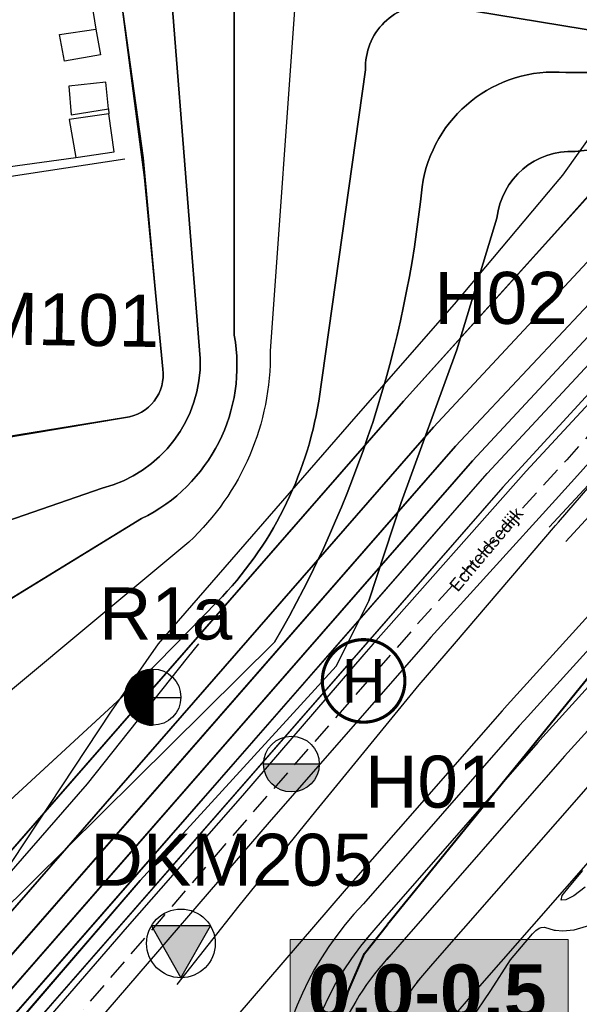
# Model space of a CAD drawing. Extents: x 158343 to 162498, y 431347 to 434500.
# Tile 31 of 248: x 158936 to 159003, y 433457 to 433575. Entities that reach past the tile are written whole.
import ezdxf
from ezdxf.enums import TextEntityAlignment as Align

# ---------------------------------------------------------------- set-up
doc = ezdxf.new("R2010")
doc.units = 0
doc.header["$LTSCALE"] = 10
doc.header["$MEASUREMENT"] = 0
doc.linetypes.add('HIDDEN', pattern=[0.375, 0.25, -0.125])
doc.layers.get('0').update_dxf_attribs({"color": 1, "linetype": 'CONTINUOUS'})
doc.layers.add('000_onzichtbaar', color=8, linetype='CONTINUOUS', plot=False)
for name, color, linetype in [('1.1-ALGEMEEN_VERKLARING', 7, 'CONTINUOUS'), ('1.1-ALGEMEEN_VERKLARING-TEKST', 7, 'CONTINUOUS'), ('20_betonwerk', 252, 'CONTINUOUS'), ('44_plafonds', 8, 'CONTINUOUS'), ('47_binneninrichting', 8, 'CONTINUOUS'), ('bestaand 006m', 8, 'CONTINUOUS'), ('bestaand 007m', 8, 'CONTINUOUS'), ('bestaand 008m', 8, 'CONTINUOUS'), ('bestaand 009m', 8, 'CONTINUOUS'), ('bestaand 010m', 8, 'CONTINUOUS'), ('bestaand 011m', 8, 'CONTINUOUS'), ('bestaand 012m', 8, 'CONTINUOUS'), ('bestaande dijk', 8, 'CONTINUOUS'), ('bestaande hoogtelijnen', 8, 'CONTINUOUS'), ('BORING-MWH-ASFALT', 7, 'CONTINUOUS'), ('BORING-MWH-NEW', 7, 'CONTINUOUS'), ('KLASSE-B-INDUSTRIE', 40, 'CONTINUOUS'), ('KWALITEIT-DIEPTE', 7, 'CONTINUOUS'), ('nieuw006m', 8, 'CONTINUOUS'), ('nieuw007m', 8, 'CONTINUOUS'), ('nieuw008m', 8, 'CONTINUOUS'), ('nieuw009m', 8, 'CONTINUOUS'), ('nieuw010m', 8, 'CONTINUOUS'), ('nieuw011m', 8, 'CONTINUOUS'), ('nieuw012m', 8, 'CONTINUOUS'), ('SONDERING', 7, 'CONTINUOUS'), ('SONDERING-2', 7, 'CONTINUOUS'), ('STRNM', 7, 'CONTINUOUS')]:
    doc.layers.add(name, color=color, linetype=linetype)
doc.styles.add('STANDAARD', font='arial.ttf')
doc.styles.get("Standard").update_dxf_attribs({"font": 'arial.ttf'})
doc.styles.add('Style-STANDARD', font='arial.ttf')
doc.styles.add('STYLE3', font='arialbd.ttf')
doc.styles.add('TXT_Copier', font='arial.ttf')

# ---------------------------------------------------------------- blocks, each defined once
blk = doc.blocks.new('BO-ASFALT')
at = {"layer": 'BORING-MWH-ASFALT', "linetype": 'Continuous'}
blk.add_hatch(color=256, dxfattribs=at).paths.add_polyline_path([(1.341, 0), (-1.341, 0, 1)])
at = {"layer": 'BORING-MWH-ASFALT'}
blk.add_line((1.341, 0), (-1.341, 0), dxfattribs=at)
at = {"layer": 'BORING-MWH-ASFALT', "linetype": 'Continuous'}
blk.add_line((1.341, 0), (-1.341, 0), dxfattribs=at)
at = {"layer": 'BORING-MWH-ASFALT'}
blk.add_circle((0, 0), 1.341, dxfattribs=at)
blk.add_attdef('BNO', (-1.355, 2.177), '', height=2.5, dxfattribs=at)
blk = doc.blocks.new('SONDERING')
at = {"layer": 'SONDERING', "transparency": 33554687}
h = blk.add_hatch(color=256, dxfattribs=at)
h.dxf.hatch_style = 1
h.paths.add_polyline_path([(0, -1.65), (1.418, 0.843), (-1.418, 0.843)])
at = {"layer": 'SONDERING'}
blk.add_lwpolyline([(0, -1.65), (1.418, 0.843), (-1.418, 0.843), (0, -1.65)], dxfattribs=at)
blk.add_circle((0, 0), 1.65, dxfattribs=at)
blk.add_attdef('BNO', (-2.722, 3.368), '', height=2.5, dxfattribs=at)
blk = doc.blocks.new('*X37')
at = {"color": 0}
for p, q in [((-69.56, 39.7), (-64.08, 39.7)), ((-69.56, 39.65), (-64.08, 39.65)), ((-69.55, 39.48), (-69.55, 39.71)), ((-69.55, 39.6), (-64.08, 39.6)), ((-69.55, 39.55), (-64.08, 39.55)), ((-69.55, 39.5), (-64.08, 39.5)), ((-69.55, 39.45), (-64.08, 39.45)), ((-69.55, 39.4), (-64.08, 39.4)), ((-69.54, 39.35), (-64.08, 39.35)), ((-69.54, 39.3), (-64.08, 39.3)), ((-69.53, 39.25), (-64.08, 39.25)), ((-69.53, 39.2), (-64.08, 39.2)), ((-69.52, 39.15), (-64.08, 39.15)), ((-69.52, 39.1), (-64.08, 39.1)), ((-69.51, 39.05), (-64.08, 39.05)), ((-69.5, 38.97), (-69.5, 39.71)), ((-69.5, 39), (-64.08, 39)), ((-69.5, 38.95), (-64.08, 38.95)), ((-69.49, 38.9), (-64.08, 38.9)), ((-69.48, 38.85), (-64.08, 38.85)), ((-69.47, 38.8), (-64.08, 38.8)), ((-69.46, 38.75), (-64.08, 38.75)), ((-69.45, 38.68), (-69.45, 39.71)), ((-69.45, 38.7), (-64.08, 38.7)), ((-69.44, 38.65), (-64.08, 38.65)), ((-69.43, 38.6), (-64.08, 38.6)), ((-69.42, 38.55), (-64.08, 38.55)), ((-69.4, 38.45), (-69.4, 39.71)), ((-69.35, 38.26), (-69.35, 39.71)), ((-69.3, 38.09), (-69.3, 39.71)), ((-69.25, 37.94), (-69.25, 39.71)), ((-69.2, 37.81), (-69.2, 39.71)), ((-69.15, 37.68), (-69.15, 39.71)), ((-69.1, 37.56), (-69.1, 39.71)), ((-69.05, 37.45), (-69.05, 39.71)), ((-69, 37.34), (-69, 39.71)), ((-68.95, 37.24), (-68.95, 39.71)), ((-68.9, 37.15), (-68.9, 39.71)), ((-68.85, 37.06), (-68.85, 39.71)), ((-68.8, 36.97), (-68.8, 39.71)), ((-68.75, 36.89), (-68.75, 39.71)), ((-68.7, 36.81), (-68.7, 39.71)), ((-68.65, 36.73), (-68.65, 39.71)), ((-68.6, 36.66), (-68.6, 39.71)), ((-68.55, 36.58), (-68.55, 39.71)), ((-68.5, 36.51), (-68.5, 39.71)), ((-68.45, 36.45), (-68.45, 39.71)), ((-68.4, 36.38), (-68.4, 39.71)), ((-68.35, 36.32), (-68.35, 39.71)), ((-68.3, 36.26), (-68.3, 39.71)), ((-68.25, 36.2), (-68.25, 39.71)), ((-68.2, 36.14), (-68.2, 39.71)), ((-68.15, 36.08), (-68.15, 39.71)), ((-68.1, 36.03), (-68.1, 39.71)), ((-68.05, 35.97), (-68.05, 39.71)), ((-68, 35.92), (-68, 39.71)), ((-67.95, 35.87), (-67.95, 39.71)), ((-67.9, 35.82), (-67.9, 39.71)), ((-67.85, 35.77), (-67.85, 39.71)), ((-67.8, 35.73), (-67.8, 39.71)), ((-67.75, 35.68), (-67.75, 39.71)), ((-67.7, 35.64), (-67.7, 39.71)), ((-67.65, 35.59), (-67.65, 39.71)), ((-67.6, 35.55), (-67.6, 39.71)), ((-67.55, 35.51), (-67.55, 39.71)), ((-67.5, 35.47), (-67.5, 39.71)), ((-67.45, 35.43), (-67.45, 39.71)), ((-67.4, 35.39), (-67.4, 39.71)), ((-67.35, 35.35), (-67.35, 39.71)), ((-67.3, 35.31), (-67.3, 39.71)), ((-67.25, 35.28), (-67.25, 39.71)), ((-67.2, 35.24), (-67.2, 39.71)), ((-67.15, 35.21), (-67.15, 39.71)), ((-67.1, 35.18), (-67.1, 39.71)), ((-67.05, 35.14), (-67.05, 39.71)), ((-67, 35.11), (-67, 39.71)), ((-66.95, 35.08), (-66.95, 39.71)), ((-66.9, 35.05), (-66.9, 39.71)), ((-66.85, 35.02), (-66.85, 39.71)), ((-66.8, 34.99), (-66.8, 39.71)), ((-66.75, 34.96), (-66.75, 39.71)), ((-66.7, 34.93), (-66.7, 39.71)), ((-66.65, 34.91), (-66.65, 39.71)), ((-66.6, 34.88), (-66.6, 39.71)), ((-66.55, 34.85), (-66.55, 39.71)), ((-66.5, 34.83), (-66.5, 39.71)), ((-66.45, 34.8), (-66.45, 39.71)), ((-66.4, 34.78), (-66.4, 39.71)), ((-66.35, 34.76), (-66.35, 39.71)), ((-66.3, 34.73), (-66.3, 39.71)), ((-66.25, 34.71), (-66.25, 39.71)), ((-66.2, 34.69), (-66.2, 39.71)), ((-66.15, 34.67), (-66.15, 39.71)), ((-66.1, 34.65), (-66.1, 39.71)), ((-66.05, 34.63), (-66.05, 39.71)), ((-66, 34.61), (-66, 39.71)), ((-65.95, 34.59), (-65.95, 39.71)), ((-65.9, 34.57), (-65.9, 39.71)), ((-65.85, 34.56), (-65.85, 39.71)), ((-65.8, 34.54), (-65.8, 39.71)), ((-65.75, 34.52), (-65.75, 39.71)), ((-65.7, 34.51), (-65.7, 39.71)), ((-65.65, 34.49), (-65.65, 39.71)), ((-65.6, 34.48), (-65.6, 39.71)), ((-65.55, 34.46), (-65.55, 39.71)), ((-65.5, 34.45), (-65.5, 39.71)), ((-65.45, 34.44), (-65.45, 39.71)), ((-65.4, 34.42), (-65.4, 39.71)), ((-65.35, 34.41), (-65.35, 39.71)), ((-65.3, 34.4), (-65.3, 39.71)), ((-65.25, 34.39), (-65.25, 39.71)), ((-65.2, 34.38), (-65.2, 39.71)), ((-65.15, 34.37), (-65.15, 39.71)), ((-65.1, 34.36), (-65.1, 39.71)), ((-65.05, 34.35), (-65.05, 39.71)), ((-65, 34.34), (-65, 39.71)), ((-64.95, 34.33), (-64.95, 39.71)), ((-64.9, 34.32), (-64.9, 39.71)), ((-64.85, 34.31), (-64.85, 39.71)), ((-64.8, 34.31), (-64.8, 39.71)), ((-64.75, 34.3), (-64.75, 39.71)), ((-64.7, 34.29), (-64.7, 39.71)), ((-64.65, 34.29), (-64.65, 39.71)), ((-64.6, 34.28), (-64.6, 39.71)), ((-64.55, 34.28), (-64.55, 39.71)), ((-64.5, 34.27), (-64.5, 39.71)), ((-64.45, 34.27), (-64.45, 39.71)), ((-64.4, 34.27), (-64.4, 39.71)), ((-64.35, 34.26), (-64.35, 39.71)), ((-64.3, 34.26), (-64.3, 39.71)), ((-64.25, 34.26), (-64.25, 39.71)), ((-64.2, 34.26), (-64.2, 39.71)), ((-64.15, 34.26), (-64.15, 39.71)), ((-64.1, 34.26), (-64.1, 39.71)), ((-69.41, 38.5), (-64.08, 38.5)), ((-69.4, 38.45), (-64.08, 38.45)), ((-69.39, 38.4), (-64.08, 38.4)), ((-69.37, 38.35), (-64.08, 38.35)), ((-69.36, 38.3), (-64.08, 38.3)), ((-69.35, 38.25), (-64.08, 38.25)), ((-69.33, 38.2), (-64.08, 38.2)), ((-69.32, 38.15), (-64.08, 38.15)), ((-69.3, 38.1), (-64.08, 38.1)), ((-69.29, 38.05), (-64.08, 38.05)), ((-69.27, 38), (-64.08, 38)), ((-69.25, 37.95), (-64.08, 37.95)), ((-69.23, 37.9), (-64.08, 37.9)), ((-69.22, 37.85), (-64.08, 37.85)), ((-69.2, 37.8), (-64.08, 37.8)), ((-69.18, 37.75), (-64.08, 37.75)), ((-69.16, 37.7), (-64.08, 37.7)), ((-69.14, 37.65), (-64.08, 37.65)), ((-69.12, 37.6), (-64.08, 37.6)), ((-69.1, 37.55), (-64.08, 37.55)), ((-69.07, 37.5), (-64.08, 37.5)), ((-69.05, 37.45), (-64.08, 37.45)), ((-69.03, 37.4), (-64.08, 37.4)), ((-69, 37.35), (-64.08, 37.35)), ((-68.98, 37.3), (-64.08, 37.3)), ((-68.95, 37.25), (-64.08, 37.25)), ((-68.93, 37.2), (-64.08, 37.2)), ((-68.9, 37.15), (-64.08, 37.15)), ((-68.87, 37.1), (-64.08, 37.1)), ((-68.85, 37.05), (-64.08, 37.05)), ((-68.82, 37), (-64.08, 37)), ((-68.79, 36.95), (-64.08, 36.95)), ((-68.76, 36.9), (-64.08, 36.9)), ((-68.73, 36.85), (-64.08, 36.85)), ((-68.69, 36.8), (-64.08, 36.8)), ((-68.66, 36.75), (-64.08, 36.75)), ((-68.63, 36.7), (-64.08, 36.7)), ((-68.6, 36.65), (-64.08, 36.65)), ((-68.56, 36.6), (-64.08, 36.6)), ((-68.53, 36.55), (-64.08, 36.55)), ((-68.49, 36.5), (-64.08, 36.5)), ((-68.45, 36.45), (-64.08, 36.45)), ((-68.41, 36.4), (-64.08, 36.4)), ((-68.38, 36.35), (-64.08, 36.35)), ((-68.34, 36.3), (-64.08, 36.3)), ((-68.29, 36.25), (-64.08, 36.25)), ((-68.25, 36.2), (-64.08, 36.2)), ((-68.21, 36.15), (-64.08, 36.15)), ((-68.17, 36.1), (-64.08, 36.1)), ((-68.12, 36.05), (-64.08, 36.05)), ((-68.07, 36), (-64.08, 36)), ((-68.03, 35.95), (-64.08, 35.95)), ((-67.98, 35.9), (-64.08, 35.9)), ((-67.93, 35.85), (-64.08, 35.85)), ((-67.88, 35.8), (-64.08, 35.8)), ((-67.82, 35.75), (-64.08, 35.75)), ((-67.77, 35.7), (-64.08, 35.7)), ((-67.72, 35.65), (-64.08, 35.65)), ((-67.66, 35.6), (-64.08, 35.6)), ((-67.6, 35.55), (-64.08, 35.55)), ((-67.54, 35.5), (-64.08, 35.5)), ((-67.48, 35.45), (-64.08, 35.45)), ((-67.41, 35.4), (-64.08, 35.4)), ((-67.35, 35.35), (-64.08, 35.35)), ((-67.28, 35.3), (-64.08, 35.3)), ((-67.21, 35.25), (-64.08, 35.25)), ((-67.14, 35.2), (-64.08, 35.2)), ((-67.06, 35.15), (-64.08, 35.15)), ((-66.98, 35.1), (-64.08, 35.1)), ((-66.9, 35.05), (-64.08, 35.05)), ((-66.82, 35), (-64.08, 35)), ((-66.73, 34.95), (-64.08, 34.95)), ((-66.64, 34.9), (-64.08, 34.9)), ((-66.54, 34.85), (-64.08, 34.85)), ((-66.44, 34.8), (-64.08, 34.8)), ((-66.33, 34.75), (-64.08, 34.75)), ((-66.22, 34.7), (-64.08, 34.7)), ((-66.1, 34.65), (-64.08, 34.65)), ((-65.97, 34.6), (-64.08, 34.6)), ((-65.83, 34.55), (-64.08, 34.55)), ((-65.67, 34.5), (-64.08, 34.5)), ((-65.5, 34.45), (-64.08, 34.45)), ((-65.3, 34.4), (-64.08, 34.4)), ((-65.07, 34.35), (-64.08, 34.35)), ((-64.75, 34.3), (-64.08, 34.3))]:
    blk.add_line(p, q, dxfattribs=at)
blk = doc.blocks.new('*X36')
at = {"color": 0}
for p, q in [((-67.76, 82.9), (-64.08, 82.9)), ((-67.75, 78.78), (-67.75, 82.9)), ((-67.7, 82.95), (-64.08, 82.95)), ((-67.7, 78.78), (-67.7, 82.95)), ((-67.65, 78.78), (-67.65, 82.99)), ((-67.64, 83), (-64.08, 83)), ((-67.6, 78.78), (-67.6, 83.04)), ((-67.58, 83.05), (-64.08, 83.05)), ((-67.55, 78.78), (-67.55, 83.08)), ((-67.52, 83.1), (-64.08, 83.1)), ((-67.5, 78.78), (-67.5, 83.12)), ((-67.46, 83.15), (-64.08, 83.15)), ((-67.45, 78.78), (-67.45, 83.16)), ((-67.4, 83.2), (-64.08, 83.2)), ((-67.4, 78.78), (-67.4, 83.2)), ((-67.35, 78.78), (-67.35, 83.23)), ((-67.33, 83.25), (-64.08, 83.25)), ((-67.3, 78.78), (-67.3, 83.27)), ((-67.26, 83.3), (-64.08, 83.3)), ((-67.25, 78.78), (-67.25, 83.31)), ((-67.2, 78.78), (-67.2, 83.34)), ((-67.19, 83.35), (-64.08, 83.35)), ((-67.15, 78.78), (-67.15, 83.38)), ((-67.12, 83.4), (-64.08, 83.4)), ((-67.1, 78.78), (-67.1, 83.41)), ((-67.05, 78.78), (-67.05, 83.44)), ((-67.04, 83.45), (-64.08, 83.45)), ((-67, 78.78), (-67, 83.48)), ((-66.96, 83.5), (-64.08, 83.5)), ((-66.95, 78.78), (-66.95, 83.51)), ((-66.9, 78.78), (-66.9, 83.54)), ((-66.88, 83.55), (-64.08, 83.55)), ((-66.85, 78.78), (-66.85, 83.57)), ((-66.8, 78.78), (-66.8, 83.6)), ((-66.79, 83.6), (-64.08, 83.6)), ((-66.75, 78.78), (-66.75, 83.62)), ((-66.7, 83.65), (-64.08, 83.65)), ((-66.7, 78.78), (-66.7, 83.65)), ((-66.65, 78.78), (-66.65, 83.68)), ((-66.61, 83.7), (-64.08, 83.7)), ((-66.6, 78.78), (-66.6, 83.71)), ((-66.55, 78.78), (-66.55, 83.73)), ((-66.51, 83.75), (-64.08, 83.75)), ((-66.5, 78.78), (-66.5, 83.76)), ((-66.45, 78.78), (-66.45, 83.78)), ((-66.41, 83.8), (-64.08, 83.8)), ((-66.4, 78.78), (-66.4, 83.8)), ((-66.35, 78.78), (-66.35, 83.83)), ((-66.3, 83.85), (-64.08, 83.85)), ((-66.3, 78.78), (-66.3, 83.85)), ((-66.25, 78.78), (-66.25, 83.87)), ((-66.2, 78.78), (-66.2, 83.89)), ((-66.19, 83.9), (-64.08, 83.9)), ((-66.15, 78.78), (-66.15, 83.92)), ((-66.1, 78.78), (-66.1, 83.94)), ((-66.06, 83.95), (-64.08, 83.95)), ((-66.05, 78.78), (-66.05, 83.96)), ((-66, 78.78), (-66, 83.97)), ((-65.95, 78.78), (-65.95, 83.99)), ((-65.93, 84), (-64.08, 84)), ((-65.9, 78.78), (-65.9, 84.01)), ((-65.85, 78.78), (-65.85, 84.03)), ((-65.8, 78.78), (-65.8, 84.05)), ((-65.79, 84.05), (-64.08, 84.05)), ((-65.75, 78.78), (-65.75, 84.06)), ((-65.7, 78.78), (-65.7, 84.08)), ((-65.65, 78.78), (-65.65, 84.09)), ((-65.63, 84.1), (-64.08, 84.1)), ((-65.6, 78.78), (-65.6, 84.11)), ((-65.55, 78.78), (-65.55, 84.12)), ((-65.5, 78.78), (-65.5, 84.14)), ((-65.45, 84.15), (-64.08, 84.15)), ((-65.45, 78.78), (-65.45, 84.15)), ((-65.4, 78.78), (-65.4, 84.16)), ((-65.35, 78.78), (-65.35, 84.17)), ((-65.3, 78.78), (-65.3, 84.19)), ((-65.25, 78.78), (-65.25, 84.2)), ((-65.24, 84.2), (-64.08, 84.2)), ((-65.2, 78.78), (-65.2, 84.21)), ((-65.15, 78.78), (-65.15, 84.22)), ((-65.1, 78.78), (-65.1, 84.23)), ((-65.05, 78.78), (-65.05, 84.24)), ((-65, 78.78), (-65, 84.25)), ((-64.99, 84.25), (-64.08, 84.25)), ((-64.95, 78.78), (-64.95, 84.26)), ((-64.9, 78.78), (-64.9, 84.26)), ((-64.85, 78.78), (-64.85, 84.27)), ((-64.8, 78.78), (-64.8, 84.28)), ((-64.75, 78.78), (-64.75, 84.29)), ((-64.7, 78.78), (-64.7, 84.29)), ((-64.65, 78.78), (-64.65, 84.3)), ((-64.62, 84.3), (-64.08, 84.3)), ((-64.6, 78.78), (-64.6, 84.3)), ((-64.55, 78.78), (-64.55, 84.31)), ((-64.5, 78.78), (-64.5, 84.31)), ((-64.45, 78.78), (-64.45, 84.31)), ((-64.4, 78.78), (-64.4, 84.32)), ((-64.35, 78.78), (-64.35, 84.32)), ((-64.3, 78.78), (-64.3, 84.32)), ((-64.25, 78.78), (-64.25, 84.33)), ((-64.2, 78.78), (-64.2, 84.33)), ((-64.15, 78.78), (-64.15, 84.33)), ((-64.1, 78.78), (-64.1, 84.33)), ((-69.13, 80.95), (-64.08, 80.95)), ((-69.11, 81), (-64.08, 81)), ((-69.1, 78.78), (-69.1, 81.02)), ((-69.09, 81.05), (-64.08, 81.05)), ((-69.07, 81.1), (-64.08, 81.1)), ((-69.05, 78.78), (-69.05, 81.14)), ((-69.04, 81.15), (-64.08, 81.15)), ((-69.02, 81.2), (-64.08, 81.2)), ((-69, 81.25), (-64.08, 81.25)), ((-69, 78.78), (-69, 81.24)), ((-68.97, 81.3), (-64.08, 81.3)), ((-68.95, 81.35), (-64.08, 81.35)), ((-68.95, 78.78), (-68.95, 81.34)), ((-68.92, 81.4), (-64.08, 81.4)), ((-68.9, 78.78), (-68.9, 81.44)), ((-68.89, 81.45), (-64.08, 81.45)), ((-68.86, 81.5), (-64.08, 81.5)), ((-68.85, 78.78), (-68.85, 81.53)), ((-68.84, 81.55), (-64.08, 81.55)), ((-68.81, 81.6), (-64.08, 81.6)), ((-68.8, 78.78), (-68.8, 81.61)), ((-68.78, 81.65), (-64.08, 81.65)), ((-68.75, 81.7), (-64.08, 81.7)), ((-68.75, 78.78), (-68.75, 81.7)), ((-68.72, 81.75), (-64.08, 81.75)), ((-68.7, 78.78), (-68.7, 81.78)), ((-68.69, 81.8), (-64.08, 81.8)), ((-68.65, 81.85), (-64.08, 81.85)), ((-68.65, 78.78), (-68.65, 81.85)), ((-68.62, 81.9), (-64.08, 81.9)), ((-68.6, 78.78), (-68.6, 81.93)), ((-68.59, 81.95), (-64.08, 81.95)), ((-68.55, 82), (-64.08, 82)), ((-68.55, 78.78), (-68.55, 82)), ((-68.52, 82.05), (-64.08, 82.05)), ((-68.5, 78.78), (-68.5, 82.07)), ((-68.48, 82.1), (-64.08, 82.1)), ((-68.45, 78.78), (-68.45, 82.14)), ((-68.44, 82.15), (-64.08, 82.15)), ((-68.4, 82.2), (-64.08, 82.2)), ((-68.4, 78.78), (-68.4, 82.2)), ((-68.36, 82.25), (-64.08, 82.25)), ((-68.35, 78.78), (-68.35, 82.27)), ((-68.32, 82.3), (-64.08, 82.3)), ((-68.3, 78.78), (-68.3, 82.33)), ((-68.28, 82.35), (-64.08, 82.35)), ((-68.25, 78.78), (-68.25, 82.39)), ((-68.24, 82.4), (-64.08, 82.4)), ((-68.2, 82.45), (-64.08, 82.45)), ((-68.2, 78.78), (-68.2, 82.45)), ((-68.15, 82.5), (-64.08, 82.5)), ((-68.15, 78.78), (-68.15, 82.5)), ((-68.11, 82.55), (-64.08, 82.55)), ((-68.1, 78.78), (-68.1, 82.56)), ((-68.06, 82.6), (-64.08, 82.6)), ((-68.05, 78.78), (-68.05, 82.61)), ((-68.01, 82.65), (-64.08, 82.65)), ((-68, 78.78), (-68, 82.66)), ((-67.96, 82.7), (-64.08, 82.7)), ((-67.95, 78.78), (-67.95, 82.71)), ((-67.91, 82.75), (-64.08, 82.75)), ((-67.9, 78.78), (-67.9, 82.76)), ((-67.86, 82.8), (-64.08, 82.8)), ((-67.85, 78.78), (-67.85, 82.81)), ((-67.81, 82.85), (-64.08, 82.85)), ((-67.8, 78.78), (-67.8, 82.86)), ((-69.55, 79.15), (-64.08, 79.15)), ((-69.55, 78.78), (-69.55, 79.11)), ((-69.55, 79.1), (-64.08, 79.1)), ((-69.55, 79.05), (-64.08, 79.05)), ((-69.54, 79.3), (-64.08, 79.3)), ((-69.54, 79.25), (-64.08, 79.25)), ((-69.54, 79.2), (-64.08, 79.2)), ((-69.53, 79.4), (-64.08, 79.4)), ((-69.53, 79.35), (-64.08, 79.35)), ((-69.52, 79.5), (-64.08, 79.5)), ((-69.52, 79.45), (-64.08, 79.45)), ((-69.51, 79.55), (-64.08, 79.55)), ((-69.5, 79.65), (-64.08, 79.65)), ((-69.5, 78.78), (-69.5, 79.62)), ((-69.5, 79.6), (-64.08, 79.6)), ((-69.49, 79.7), (-64.08, 79.7)), ((-69.48, 79.75), (-64.08, 79.75)), ((-69.47, 79.8), (-64.08, 79.8)), ((-69.46, 79.85), (-64.08, 79.85)), ((-69.45, 78.78), (-69.45, 79.91)), ((-69.45, 79.9), (-64.08, 79.9)), ((-69.44, 79.95), (-64.08, 79.95)), ((-69.43, 80), (-64.08, 80)), ((-69.42, 80.05), (-64.08, 80.05)), ((-69.41, 80.1), (-64.08, 80.1)), ((-69.4, 80.15), (-64.08, 80.15)), ((-69.4, 78.78), (-69.4, 80.13)), ((-69.38, 80.2), (-64.08, 80.2)), ((-69.37, 80.25), (-64.08, 80.25)), ((-69.36, 80.3), (-64.08, 80.3)), ((-69.35, 78.78), (-69.35, 80.32)), ((-69.34, 80.35), (-64.08, 80.35)), ((-69.33, 80.4), (-64.08, 80.4)), ((-69.31, 80.45), (-64.08, 80.45)), ((-69.3, 80.5), (-64.08, 80.5)), ((-69.3, 78.78), (-69.3, 80.49)), ((-69.28, 80.55), (-64.08, 80.55)), ((-69.26, 80.6), (-64.08, 80.6)), ((-69.25, 80.65), (-64.08, 80.65)), ((-69.25, 78.78), (-69.25, 80.64)), ((-69.23, 80.7), (-64.08, 80.7)), ((-69.21, 80.75), (-64.08, 80.75)), ((-69.2, 78.78), (-69.2, 80.78)), ((-69.19, 80.8), (-64.08, 80.8)), ((-69.17, 80.85), (-64.08, 80.85)), ((-69.15, 78.78), (-69.15, 80.91)), ((-69.15, 80.9), (-64.08, 80.9)), ((-69.56, 78.95), (-64.08, 78.95)), ((-69.56, 78.9), (-64.08, 78.9)), ((-69.56, 78.85), (-64.08, 78.85)), ((-69.56, 78.8), (-64.08, 78.8)), ((-69.55, 79), (-64.08, 79))]:
    blk.add_line(p, q, dxfattribs=at)
blk = doc.blocks.new('BO-2M')
at = {"layer": 'BORING-MWH-NEW'}
for points in [[(-0.005, 1.344), (-0.005, -1.366)], [(-1.351, -0.011), (1.341, -0.011)]]:
    blk.add_lwpolyline(points, dxfattribs=at)
blk.add_circle((0, 0), 1.35, dxfattribs=at)
at = {"layer": 'BORING-MWH-NEW', "xscale": 0.2454484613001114, "yscale": 0.2454484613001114, "zscale": 0.2454484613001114}
for name, p in [('*X36', (15.723, -19.348)), ('*X37', (15.723, -9.758))]:
    blk.add_blockref(name, p, dxfattribs=at)
at = {"layer": 'BORING-MWH-NEW', "style": 'STANDAARD'}
blk.add_attdef('BNO', (-3.321, 3.157), '', height=2.5, dxfattribs=at)
blk = doc.blocks.new('SON-2')
at = {"layer": 'SONDERING-2', "transparency": 33554687}
h = blk.add_hatch(color=256, dxfattribs=at)
h.dxf.hatch_style = 1
h.paths.add_polyline_path([(0.004, -1.5), (1.287, 0.77), (-1.292, 0.763)])
at = {"layer": 'SONDERING-2'}
blk.add_lwpolyline([(0.004, -1.5), (1.287, 0.77), (-1.292, 0.763), (0.004, -1.5)], dxfattribs=at)
blk.add_circle((0, 0), 1.5, dxfattribs=at)
at = {"layer": 'SONDERING-2', "style": 'TXT_Copier'}
blk.add_attdef('BNO', (-1.135, 2.408), '', height=2.5, rotation=359.0358, dxfattribs=at)

msp = doc.modelspace()

# ---------------------------------------------------------------- hatches: boundary and pattern name
at = {"layer": 'KLASSE-B-INDUSTRIE'}
msp.add_hatch(color=256, dxfattribs=at).paths.add_polyline_path([(158968.1, 433464.45), (159001.51, 433464.45), (159001.51, 433451.45), (158968.1, 433451.45)])

# ---------------------------------------------------------------- linework, layer by layer
at = {"layer": '000_onzichtbaar', "linetype": 'Continuous', "lineweight": 40, "flags": 128}
for points in [[(159401.45, 433742.56), (159386.08, 433733.71), (159378.21, 433729.61), (159371.16, 433724.71), (159365.22, 433720.26), (159363.44, 433718.99), (159356.86, 433715.84), (159352.85, 433713.89), (159348.41, 433711.46), (159343.9, 433709.29), (159336.57, 433706.64), (159257.82, 433684.29), (159199.3, 433667.64), (159175.42, 433651.92), (159135.17, 433623.2), (159111.46, 433602.69), (159062.88, 433560.99), (159024.45, 433521.15), (158979.81, 433466.27)], [(158974.71, 433443.47), (158974.62, 433444.2), (158974.1, 433448.58), (158974.09, 433454.51), (158975.07, 433458.22), (158977.06, 433462.8), (158979.81, 433466.27)]]:
    msp.add_lwpolyline(points, dxfattribs=at)
at = {"layer": '000_onzichtbaar', "flags": 128}
for points in [[(159000, 433514.19), (159000.33, 433514.58), (159012.63, 433528.83), (159019.77, 433536.48), (159026.76, 433544.01), (159031.95, 433549.68), (159039.36, 433556.97), (159045.57, 433562.97), (159052.62, 433569.87), (159058.11, 433575.12), (159063.3, 433579.86), (159069.39, 433585.32), (159078.96, 433594.11), (159090.15, 433604.13), (159097.62, 433610.7), (159107.55, 433619.43)], [(159000, 433555.24), (159000.87, 433556.28), (159009.78, 433568.79), (159023.64, 433582.5), (159043.11, 433597.23), (159047.76, 433602.89)], [(158952.29, 433500), (158976.06, 433527.3), (158987.85, 433540.77), (159000, 433555.24)], [(158952.29, 433500), (158976.06, 433527.3), (158987.85, 433540.77), (159000, 433555.24)], [(158987.86, 433500), (159000, 433514.19)], [(158883.53, 433417.13), (158883.54, 433417.14), (158883.73, 433417.28), (158883.83, 433417.36), (158883.93, 433417.44), (158884.03, 433417.52), (158885.31, 433418.49), (158886.87, 433419.78), (158888.31, 433420.98), (158889.63, 433422.24), (158890.95, 433423.44), (158892.45, 433425), (158894.55, 433427.19), (158896.47, 433429.23), (158896.68, 433429.47), (158902.5, 433435.98), (158906.13, 433439.97), (158917.68, 433452.87), (158930.31, 433467.72), (158943.78, 433483.17), (158955.81, 433498.29), (158957.14, 433500)], [(158931.75, 433469.37), (158946.66, 433491.9), (158952.29, 433500)], [(158954.55, 433459.08), (158961.99, 433468.5), (158971.2, 433479.9), (158983.62, 433495.05), (158987.86, 433500)], [(158954.55, 433459.08), (158961.99, 433468.5), (158971.2, 433479.9), (158983.62, 433495.05), (158987.86, 433500)], [(159000, 433465.57), (159000.84, 433465.5), (159002.22, 433465.62), (159003.69, 433466.07), (159005.61, 433466.76), (159007.71, 433467.87), (159011.25, 433469.49), (159012.78, 433470.99), (159014.1, 433472.04)], [(159003.54, 433470.75), (159002.19, 433469.7), (159001.23, 433469.22), (159000.66, 433469.19), (159000.78, 433469.76), (159001.62, 433470.78), (159003.27, 433472.76)], [(158989.77, 433454.73), (158992.2, 433458.36), (158994.6, 433462.02), (158996.79, 433464.63), (158997.24, 433465.14), (158997.63, 433465.56), (158998.02, 433465.83), (158998.26, 433465.92), (158998.68, 433465.95), (158999.82, 433465.59), (159000, 433465.57)]]:
    msp.add_lwpolyline(points, dxfattribs=at)
at = {"layer": '1.1-ALGEMEEN_VERKLARING', "const_width": 0.375}
msp.add_lwpolyline([(158976.94, 433500.49, -1), (158976.94, 433490.57, -1), (158976.94, 433500.49)], format="xyb", dxfattribs=at)
at = {"layer": '20_betonwerk', "linetype": 'HIDDEN', "flags": 128}
msp.add_lwpolyline([(159057.49, 433580.23), (159052.7, 433575.5), (159041.67, 433564.63), (159029.47, 433552.86), (159016.66, 433539.3), (159001.33, 433522.09), (158998.33, 433518.8), (158983.33, 433502.27), (158982.64, 433501.48), (158963.88, 433480.04), (158943.29, 433456.09)], dxfattribs=at)
at = {"layer": '44_plafonds', "flags": 128}
for points in [[(158941.02, 433569.96), (158940.42, 433573.17), (158944.77, 433573.83), (158945.34, 433570.71), (158941.02, 433569.96)], [(158941.53, 433566.96), (158941.83, 433563.54), (158946.3, 433564.23), (158945.97, 433567.44), (158941.53, 433566.96)], [(158946.99, 433559.07), (158946.33, 433563.63), (158941.56, 433562.97), (158942.37, 433558.38), (158946.99, 433559.07)]]:
    msp.add_lwpolyline(points, dxfattribs=at)
at = {"layer": '47_binneninrichting', "flags": 128}
for points in [[(158915.89, 433529.12), (158917.83, 433529.44), (158911.35, 433574.58), (158915.1, 433575), (158917.07, 433575.21), (158927.01, 433576.26), (158943.99, 433578.87), (158944.77, 433573.83)], [(158946.3, 433564.23), (158946.33, 433563.63)], [(158919.42, 433553.79), (158924.61, 433554.63), (158948.25, 433558.23)], [(158926.89, 433556.28), (158942.37, 433558.38)]]:
    msp.add_lwpolyline(points, dxfattribs=at)
at = {"layer": 'bestaand 006m'}
for points in [[(159248.54, 433732.5), (159235.46, 433728.88), (159174.48, 433712.58), (159168.46, 433709.78), (159168.46, 433709.78), (159159.02, 433720.01), (159112.1, 433679.69), (159083.12, 433665.44), (159071.08, 433659.9), (159072.53, 433650.73), (159027.44, 433633.44), (159017.22, 433629.63), (158999.34, 433623.15), (158945.25, 433607.94, 0.353768), (158941.71, 433601.84), (158947.42, 433580.54), (158950.64, 433556), (158952.81, 433532.99, -0.420703), (158948.33, 433527.18), (158911.35, 433521.15), (158915.65, 433493.15), (158812.74, 433454.55)], [(158924.79, 433464.68), (158915.47, 433521.82), (158948.33, 433527.18, 0.420703), (158952.81, 433532.99), (158950.64, 433556), (158947.42, 433580.54), (158941.71, 433601.84, -0.353768), (158945.25, 433607.94), (158999.34, 433623.15), (159027.44, 433633.44), (159072.53, 433650.73), (159081.69, 433652.81), (159047.76, 433602.88), (158999.88, 433549.25), (158981.73, 433529.12), (158925.16, 433464.34)]]:
    msp.add_lwpolyline(points, format="xyb", dxfattribs=at)
at = {"layer": 'bestaand 007m'}
msp.add_lwpolyline([(158915.48, 433453.25), (158981.73, 433529.12), (159018.03, 433569.37), (159047.76, 433602.88), (159081.69, 433652.81), (159085.13, 433661.43), (159085.13, 433661.43), (159114.31, 433675.57), (159115.73, 433676.13), (159124.59, 433670.36), (159179.32, 433702.22), (159237.59, 433720.1)], dxfattribs=at)
msp.add_lwpolyline([(159047.76, 433602.88), (159079.13, 433649.05), (159073.88, 433647.03), (159048.77, 433637.34, 0.002024), (159048.7, 433637.31), (159035.92, 433632.27, 0.177239), (159027.23, 433624.34), (159022.29, 433615.78), (159014.59, 433604.47, -0.376514), (158998.7, 433600.76, 0.069456), (158963.6, 433608.61, 0.422279), (158952.38, 433596.51), (158957.33, 433534.26, -0.348337), (158945.55, 433518.68), (158919.5, 433509.66), (158918.02, 433509.43), (158924.79, 433464.68), (158925.16, 433464.34), (158981.73, 433529.12), (159018.03, 433569.37)], format="xyb", close=True, dxfattribs=at)
at = {"layer": 'bestaand 008m'}
msp.add_lwpolyline([(159181.6, 433697.3, 0.08662), (159125.48, 433660.65), (159115.67, 433654.54), (159107.09, 433659.8), (159095.29, 433658.02), (159091.84, 433649.4), (159022.21, 433565.59), (158985.35, 433525.99), (158919.75, 433450.81), (158911.94, 433442.03, -0.03121), (158885.02, 433414.73), (158878.11, 433409.19)], format="xyb", dxfattribs=at)
msp.add_lwpolyline([(159089.57, 433646.66), (159049.89, 433631.51, 0.016481), (159049.28, 433631.25), (159034.48, 433624.45, 0.137319), (159028.71, 433618.68), (159020.18, 433604.36), (159014.18, 433593.96, -0.344571), (159002.75, 433589.35), (158968.34, 433599.25, 0.419178), (158961.97, 433596.91), (158961.4, 433589.48), (158961.4, 433537.07, -0.336299), (158950.27, 433515.02), (158921.33, 433497.29), (158919.88, 433497.11), (158924.79, 433464.68), (158928.72, 433461.1), (158985.35, 433525.99), (159022.21, 433565.59)], format="xyb", close=True, dxfattribs=at)
at = {"layer": 'bestaand 009m'}
msp.add_lwpolyline([(159240.49, 433708.21), (159183.27, 433693.7, 0.082445), (159127.94, 433657.15), (159102.86, 433636.01), (159094.69, 433641.01), (159090.27, 433643.75), (159050.17, 433586.94), (159024.96, 433563.14), (158987.96, 433523.73), (158922.15, 433448.34), (158914.35, 433439.56, -0.03121), (158887.42, 433412.25), (158880.51, 433406.72)], format="xyb", dxfattribs=at)
msp.add_lwpolyline([(159050.17, 433586.94), (159086.26, 433638.08), (159077.79, 433634.98, 0.021101), (159076.99, 433634.7), (159041.45, 433620.41, 0.199604), (159029.21, 433611.04), (159016.23, 433589.89, -0.354353), (159001.83, 433582.66), (158999.52, 433583.2), (158979.04, 433587.93, 0.375189), (158969.39, 433583.47), (158968.8, 433578.41), (158965.73, 433535.12, -0.211446), (158955.95, 433512.21), (158923.21, 433484.93), (158921.75, 433484.75), (158924.79, 433464.68), (158931.27, 433458.78), (158987.96, 433523.73), (159024.96, 433563.14)], format="xyb", close=True, dxfattribs=at)
at = {"layer": 'bestaand 010m'}
msp.add_lwpolyline([(159240.41, 433705.17), (159184.4, 433691.23, 0.072531), (159129.89, 433654.37), (159097.04, 433626.63), (159086.2, 433633.34), (159052.25, 433585.11), (159026.82, 433561.54), (158990, 433521.97), (158923.75, 433446.11), (158916.23, 433437.62, -0.03121), (158889.3, 433410.32), (158882.39, 433404.79)], format="xyb", dxfattribs=at)
msp.add_lwpolyline([(159026.82, 433561.54), (159052.25, 433585.11), (159083.52, 433629.53), (159076.06, 433626.04, 0.02917), (159074.98, 433625.61), (159046.83, 433612.42, 0.183804), (159035.12, 433603.11), (159019.7, 433578.47, -0.343223), (159005.87, 433573.41), (158985.14, 433576.82, 0.437322), (158977.16, 433568.94), (158971.55, 433529.12, -0.153715), (158959.39, 433505.05), (158950.47, 433495.95), (158925.08, 433472.57), (158923.62, 433472.39), (158924.79, 433464.68), (158933.25, 433456.98), (158990, 433521.97)], format="xyb", close=True, dxfattribs=at)
at = {"layer": 'bestaand 011m'}
for points in [[(158925.52, 433444.58), (158991.77, 433520.44), (159028.58, 433559.99), (159054.14, 433583.45), (159081.98, 433623.01), (159091.07, 433617.41), (159131.95, 433651.43, -0.058415), (159185.54, 433688.83), (159241.56, 433702.44, 0.067536)], [(159244.87, 433690.68), (159222.55, 433685.97, 0.057891), (159190.54, 433677.93), (159139.17, 433641.16), (159128.12, 433633.24), (159055.82, 433571.03), (159037.68, 433551.88), (159001.22, 433512.26)]]:
    msp.add_lwpolyline(points, format="xyb", dxfattribs=at)
msp.add_lwpolyline([(159028.58, 433559.99), (159054.14, 433583.45), (159080.56, 433620.99), (159046.78, 433601.33, 0.130637), (159036.41, 433592.49), (159028.34, 433575.69, -0.372637), (159021.89, 433569.13), (159012.17, 433568.61), (159001.23, 433568.61, 0.397259), (158983.96, 433554.88, -0.107121), (158966.25, 433500.19), (158928.75, 433463.1), (158927.74, 433461.99), (158934.98, 433455.41), (158991.77, 433520.44)], format="xyb", close=True, dxfattribs=at)
at = {"layer": 'bestaand 012m'}
for points in [[(159408.89, 433775.04), (159408.89, 433775.04, -0.067796), (159242.64, 433699.85), (159186.67, 433686.3, 0.05566), (159133.59, 433649.1), (159093.65, 433616.62), (159093.68, 433610.92), (159081.13, 433601.99), (159072.77, 433607.86), (159055.82, 433582.02), (159030.18, 433558.57), (158993.66, 433518.81), (158927.41, 433442.94)], [(158935.67, 433454.78), (158950.09, 433471.54), (158973.66, 433497.29), (158977.57, 433505.13), (158981.44, 433516.97), (158988.14, 433535.29), (158992.95, 433551.13, -0.397393), (159002.33, 433559.12), (159025.87, 433561.71, 0.346059), (159030.89, 433566.41), (159034.36, 433576.74, -0.188878), (159049.85, 433593.36), (159071.64, 433606.14), (159055.82, 433582.02), (159030.18, 433558.57), (158993.66, 433518.81), (158936.85, 433453.75), (158935.67, 433454.77)]]:
    msp.add_lwpolyline(points, format="xyb", dxfattribs=at)
at = {"layer": 'bestaande dijk', "flags": 128}
for points in [[(159030.53, 433557.23), (159016.77, 433542.63), (159000, 433524.53)], [(159018.32, 433537.78), (159003, 433520.59), (159000, 433517.28)], [(159000, 433524.53), (158996.48, 433520.73), (158978.1, 433500)], [(159000, 433517.28), (158985.01, 433500.77), (158984.33, 433500)], [(158978.1, 433500), (158976.97, 433498.72), (158962.38, 433481.78), (158948.55, 433465.99), (158929.52, 433444.06), (158915.16, 433427.9), (158908.85, 433421.26), (158902.99, 433415.22)], [(158984.33, 433500), (158965.58, 433478.57), (158945, 433454.62)], [(158984.33, 433500), (158965.58, 433478.57), (158945, 433454.62)]]:
    msp.add_lwpolyline(points, dxfattribs=at)
at = {"layer": 'bestaande hoogtelijnen'}
msp.add_lwpolyline([(158999.24, 433513.98), (159035.88, 433553.49), (159054.43, 433573.02), (159126.72, 433635.23), (159137.77, 433643.15, -0.074566), (159189.62, 433679.95)], format="xyb", dxfattribs=at)
at = {"layer": 'KLASSE-B-INDUSTRIE', "color": 7, "lineweight": 5}
msp.add_lwpolyline([(158968.1, 433464.45), (159001.51, 433464.45), (159001.51, 433451.45), (158968.1, 433451.45)], close=True, dxfattribs=at)
at = {"layer": 'nieuw006m'}
msp.add_lwpolyline([(158917.07, 433452.63), (158912.83, 433458.28), (158910.71, 433521), (158917.63, 433522.02), (158948.33, 433527.18), (158948.33, 433527.18, 0.420703), (158952.81, 433532.99), (158950.5, 433558.37), (158947.42, 433580.54), (158941.71, 433601.84, -0.353768), (158945.25, 433607.94), (158964.12, 433612.88), (158996.82, 433622.14), (158996.82, 433622.14), (159005.27, 433625.41), (159004.71, 433624.89), (159027.44, 433633.44), (159072.9, 433650.93), (159070.06, 433658.4)], format="xyb", dxfattribs=at)
at = {"layer": 'nieuw006m', "flags": 128}
msp.add_lwpolyline([(159011.97, 433390.89), (159007.26, 433400.61), (159007.26, 433400.61, -0.28354), (159017.72, 433471.1), (159017.72, 433471.1), (159017.72, 433471.1)], format="xyb", dxfattribs=at)
at = {"layer": 'nieuw007m', "flags": 128}
for points in [[(158919.5, 433509.66), (158945.55, 433518.68, 0.348337), (158957.33, 433534.26), (158952.38, 433596.51, -0.422279), (158963.6, 433608.61), (158963.6, 433608.61, -0.069456), (158998.7, 433600.76), (158998.7, 433600.76, 0.376514), (159014.59, 433604.47), (159022.29, 433615.78), (159027.23, 433624.34, -0.177239), (159035.92, 433632.27), (159048.7, 433637.31, -0.002024), (159048.77, 433637.34), (159073.88, 433647.03), (159083.58, 433650.76), (159084.99, 433659.64)], [(159192.72, 433650.89), (159192.72, 433650.89), (159175.16, 433637.12), (159156.8, 433622.68), (159132.81, 433599.61), (159127.03, 433594.16, -0.044703), (159108.08, 433583.34, 0.04176), (159100.14, 433577.43), (159095.74, 433571.41), (159087.76, 433561.99), (159076.77, 433551.13), (159065.58, 433540.1), (159053.82, 433528.76), (159041.9, 433516.14), (159026.79, 433499.19), (159023.69, 433495.77), (159008.9, 433479.48), (159008.42, 433478.93), (158989.75, 433457.6), (158988.03, 433455.59)]]:
    msp.add_lwpolyline(points, format="xyb", dxfattribs=at)
at = {"layer": 'nieuw008m', "flags": 128}
for points in [[(158921.37, 433497.31), (158950.27, 433515.02, 0.336299), (158961.4, 433537.07), (158961.4, 433589.48), (158961.97, 433596.91, -0.419178), (158968.34, 433599.25), (159002.75, 433589.35, 0.344571), (159014.18, 433593.96), (159020.18, 433604.36), (159028.71, 433618.68, -0.137319), (159034.48, 433624.45), (159049.28, 433631.25, -0.016481), (159049.89, 433631.51), (159089.57, 433646.66), (159091.84, 433649.4), (159091.84, 433649.4), (159095.29, 433658.02), (159107.09, 433659.8), (159115.11, 433654.88), (159123.15, 433665.64, -0.058782), (159128.79, 433671.59), (159239.51, 433763.92, 0.214466)], [(159191.76, 433657.21), (159191.76, 433657.21), (159171.38, 433641.77), (159152.86, 433627.22), (159128.67, 433603.96), (159123.24, 433598.84, -0.044551), (159105.25, 433588.65, 0.045817), (159095.67, 433581.48), (159091.02, 433575.13), (159083.35, 433566.07), (159072.55, 433555.4), (159061.39, 433544.4), (159049.56, 433532.99), (159037.48, 433520.2), (159022.33, 433503.2), (159019.25, 433499.81), (159004.42, 433483.48), (159003.91, 433482.88), (158985.22, 433461.53), (158983.31, 433459.31)], [(158983.78, 433459.86, 0.383655), (158985.04, 433421.2), (158987.31, 433418.47), (158990.07, 433415.19), (158991.49, 433412.61), (158992.26, 433411.23), (158994.15, 433408.58), (158995.92, 433405.02), (158997.04, 433403.12), (158999.25, 433399.12), (159001.75, 433394.81), (159004.14, 433390), (159005.97, 433386.62), (159007.64, 433383.59), (159008.75, 433381.45), (159009.4, 433380.33)]]:
    msp.add_lwpolyline(points, format="xyb", dxfattribs=at)
at = {"layer": 'nieuw009m', "flags": 128}
for points in [[(159241.88, 433759.25), (159130.91, 433670.86, 0.069541), (159124.09, 433663.98), (159102.45, 433636.24), (159094.52, 433641.1), (159077.79, 433634.98, 0.021101), (159076.99, 433634.7), (159041.45, 433620.41, 0.199604), (159029.21, 433611.04), (159016.23, 433589.89, -0.354353), (159001.83, 433582.66), (158979.04, 433587.93, 0.375189), (158969.39, 433583.47), (158968.8, 433578.41), (158965.73, 433535.12, -0.211446), (158955.95, 433512.21), (158923.21, 433484.93)], [(159186.2, 433659.3), (159186.2, 433659.3), (159168.54, 433645.26), (159149.9, 433630.61), (159125.56, 433607.22), (159120.4, 433602.35, -0.044405), (159103.14, 433592.63, 0.048534), (159092.31, 433584.51), (159087.48, 433577.92), (159080.05, 433569.13), (159069.39, 433558.6), (159058.25, 433547.62), (159046.36, 433536.15), (159034.16, 433523.24), (159018.98, 433506.21), (159015.92, 433502.83), (159001.06, 433486.47), (159000.52, 433485.85), (158981.82, 433464.48), (158979.73, 433462.05)], [(158980.37, 433462.8, 0.441034), (158983.26, 433417.25), (158986.17, 433412.95), (158987.55, 433410.44), (158988.44, 433408.82), (158990.28, 433406.25), (158991.96, 433402.87), (158993.13, 433400.88), (158995.33, 433396.9), (158997.79, 433392.68), (159000.15, 433387.93), (159002.02, 433384.47), (159003.67, 433381.47), (159004.81, 433379.29), (159005.5, 433378.08)]]:
    msp.add_lwpolyline(points, format="xyb", dxfattribs=at)
at = {"layer": 'nieuw010m', "flags": 128}
for points in [[(158925.11, 433472.6), (158950.47, 433495.95), (158959.39, 433505.05, 0.153715), (158971.55, 433529.12), (158977.16, 433568.94), (158977.16, 433568.94, -0.437322), (158985.14, 433576.82, -0.107201), (158985.14, 433576.82), (158985.14, 433576.82), (159005.87, 433573.41, 0.342898), (159019.7, 433578.46), (159035.12, 433603.11, -0.183804), (159046.83, 433612.42), (159074.98, 433625.61, -0.02917), (159076.06, 433626.04), (159088.52, 433631.87), (159096.43, 433627.03), (159124.89, 433662.13, -0.083653), (159133.3, 433670.16), (159248.83, 433755.71, 0.307075)], [(159185.67, 433663), (159185.67, 433663), (159166.33, 433647.98), (159147.6, 433633.26), (159123.15, 433609.75), (159118.2, 433605.08, -0.04427), (159101.5, 433595.73, 0.050485), (159089.69, 433586.85), (159084.73, 433580.08), (159077.48, 433571.51), (159066.93, 433561.09), (159055.81, 433550.13), (159043.87, 433538.62), (159031.58, 433525.61), (159016.38, 433508.55), (159013.33, 433505.18), (158998.45, 433488.8), (158997.88, 433488.15), (158979.18, 433466.77), (158977.16, 433464.43)], [(158977.72, 433465.08, 0.40787), (158980.92, 433414.65), (158983.13, 433411.21), (158984.48, 433408.75), (158985.48, 433406.95), (158987.27, 433404.45), (158988.88, 433401.2), (158990.09, 433399.15), (158992.29, 433395.17), (158994.7, 433391.02), (158997.04, 433386.31), (158998.95, 433382.79), (159000.59, 433379.82), (159001.74, 433377.6), (159002.47, 433376.33)]]:
    msp.add_lwpolyline(points, format="xyb", dxfattribs=at)
at = {"layer": 'nieuw011m', "flags": 128}
for points in [[(158891.68, 433409.35), (158901.68, 433419.38), (158906.55, 433424.58), (158914.14, 433432.66), (158920.1, 433438.97), (158925.84, 433445.88), (158926.09, 433446.18, 0.348725), (158926.33, 433454.88), (158924.04, 433457.92), (158928.75, 433463.1), (158966.25, 433500.19, 0.107121), (158983.96, 433554.88), (158983.96, 433554.88, -0.397259), (159001.23, 433568.61), (159012.17, 433568.61), (159021.89, 433569.13, 0.372637), (159028.34, 433575.69), (159036.41, 433592.49, -0.130637), (159046.78, 433601.33), (159082.96, 433622.38), (159091.07, 433617.41), (159126.77, 433661.72, -0.100932), (159134.23, 433668.37), (159261.86, 433754.53, 0.31524)], [(159190.81, 433671.04), (159179.76, 433663.2), (159164.44, 433650.31), (159145.63, 433635.52), (159121.08, 433611.92), (159116.32, 433607.43, -0.04414), (159100.11, 433598.4, 0.052058), (159087.44, 433588.86), (159082.37, 433581.94), (159075.28, 433573.55), (159064.82, 433563.23), (159053.71, 433552.28), (159041.74, 433540.73), (159029.37, 433527.64), (159014.15, 433510.56), (159011.11, 433507.2), (158996.21, 433490.79), (158995.63, 433490.12), (158976.91, 433468.74, 0.340182), (158971.68, 433421.16)]]:
    msp.add_lwpolyline(points, format="xyb", dxfattribs=at)
at = {"layer": 'nieuw012m', "flags": 128}
for points in [[(159285.69, 433761.41), (159138.98, 433668.47, 0.121024), (159126.08, 433657.87), (159095.57, 433617), (159091.46, 433613.16), (159089.21, 433607.6), (159081.13, 433601.99), (159073.62, 433607.3), (159049.85, 433593.36, 0.188878), (159034.36, 433576.74), (159030.89, 433566.41, -0.346059), (159025.87, 433561.71), (159002.33, 433559.12, 0.397393), (158992.95, 433551.13), (158988.14, 433535.29), (158981.44, 433516.97), (158977.57, 433505.13), (158973.66, 433497.29), (158950.09, 433471.54), (158932.09, 433450.6)], [(159180.86, 433667.37), (159162.7, 433652.44), (159143.82, 433637.6), (159119.19, 433613.92), (159114.59, 433609.58, -0.044007), (159098.84, 433600.84, 0.053281), (159085.41, 433590.72, 0.046662), (159085.35, 433590.65), (159080.21, 433583.64), (159073.26, 433575.42), (159062.89, 433565.19), (159051.79, 433554.24), (159039.78, 433542.66), (159027.34, 433529.5), (159012.11, 433512.39), (159009.07, 433509.05), (158994.16, 433492.62), (158993.56, 433491.94), (158974.83, 433470.54), (158959.65, 433452.86, 0.183381)]]:
    msp.add_lwpolyline(points, format="xyb", dxfattribs=at)

# ---------------------------------------------------------------- block references
at = {"layer": 'BORING-MWH-ASFALT'}
ref = msp.add_blockref('BO-ASFALT', (159009.91, 433532.07), dxfattribs=dict(at, xscale=2.5, yscale=2.5, zscale=2.5))
ref.add_attrib('BNO', 'H02', (158985.42, 433538.41), dxfattribs={"height": 6.25})
ref = msp.add_blockref('BO-ASFALT', (158968.27, 433485.54), dxfattribs=dict(at, xscale=2.5, yscale=2.5, zscale=2.5))
ref.add_attrib('BNO', 'H01', (158977.1, 433480.3), dxfattribs={"height": 6.25})
at = {"layer": 'BORING-MWH-NEW'}
ref = msp.add_blockref('BO-2M', (158951.62, 433493.58), dxfattribs=dict(at, xscale=2.5, yscale=2.5, zscale=2.5))
ref.add_attrib('BNO', 'R1a', (158945.15, 433500.5), dxfattribs={"height": 6.25, "style": 'STANDAARD'})
at = {"layer": 'SONDERING'}
ref = msp.add_blockref('SONDERING', (158955, 433464), dxfattribs=dict(at, xscale=2.5, yscale=2.5, zscale=2.5))
ref.add_attrib('BNO', 'DKM205', (158944.13, 433470.92), dxfattribs={"height": 6.25})
at = {"layer": 'SONDERING-2'}
ref = msp.add_blockref('SON-2', (158929, 433527), dxfattribs=dict(at, xscale=2.5, yscale=2.5, zscale=2.5))
ref.add_attrib('BNO', 'DKM101', (158918.39, 433536.2), dxfattribs={"height": 6.25, "rotation": 359.0358, "style": 'TXT_Copier'})

# ---------------------------------------------------------------- texts
at = {"layer": '1.1-ALGEMEEN_VERKLARING-TEKST', "style": 'TXT_Copier'}
msp.add_text('H', height=5.25, rotation=0, dxfattribs=at).set_placement((158976.94, 433495.53), align=Align.MIDDLE_CENTER)
at = {"layer": 'KWALITEIT-DIEPTE', "color": 7, "style": 'STYLE3'}
msp.add_text('0,0-0,5', height=6.6, dxfattribs=at).set_placement((158984.57, 433454.87), align=Align.CENTER)
at = {"layer": 'STRNM', "style": 'Style-STANDARD'}
msp.add_text('Echteldsedijk', height=1.5, rotation=49.9083, dxfattribs=at).set_placement((158988.25, 433506.12))

doc.saveas('drawing.dxf')
